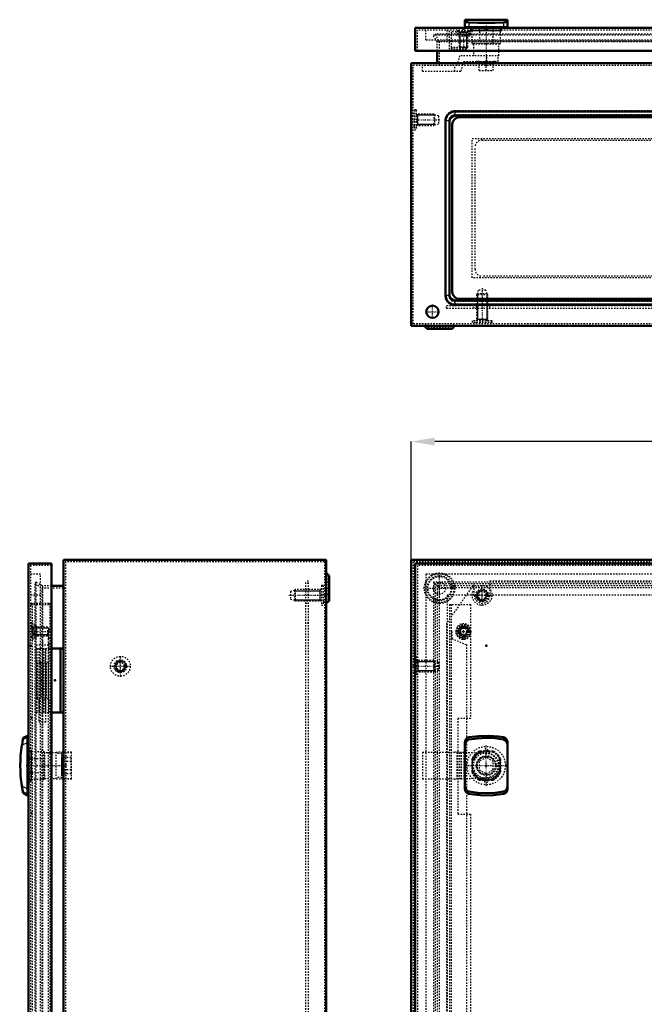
# Model space of a CAD drawing. Header units: millimetres. Extents: x 0 to 1687, y -28 to 1360.
# Tile 3 of 6: x 0 to 440, y 666 to 1360. Entities that reach past the tile are written whole.
import ezdxf

# ---------------------------------------------------------------- set-up
doc = ezdxf.new("R2010")
doc.units = ezdxf.units.MM
doc.linetypes.add('Center', pattern=[1.5, 0.45, -0.5, 0.05, -0.5])
doc.linetypes.add('Dashed', pattern=[2, 1, -1])
for name, color, linetype, lineweight in [('2d ConnectionPoints', 7, 'Continuous', 50), ('AM_0', 7, 'Continuous', 50), ('AM_4', 3, 'Continuous', 25), ('AM_5', 3, 'Continuous', 25), ('AM_7', 7, 'Center', 25), ('AM_9', 6, 'Dashed', 25)]:
    doc.layers.add(name, color=color, linetype=linetype, lineweight=lineweight)
doc.dimstyles.new('ISO-25', dxfattribs={"dimtxt": 2.5, "dimasz": 2.5, "dimexe": 1.25, "dimexo": 0.625, "dimtad": 1, "dimtxsty": 'Standard', "dimcen": 2.5, "dimadec": 0, "dimazin": 0, "dimtfac": 1, "dimtmove": 0, "dimatfit": 3, "dimfxl": 1, "dimarcsym": 0})

# ---------------------------------------------------------------- blocks, each defined once
blk = doc.blocks.new('11_AMP07050_MPL_0__0_in_MAS0705021R5_0__1300')
at = {"layer": 'AM_9'}
for p, q in [((201.3, 294.53), (201.3, 964.53)), ((203.3, 964.53), (201.3, 964.53)), ((203.3, 294.53), (203.3, 964.53)), ((203.3, 962.78), (201.3, 962.78)), ((203.3, 954.53), (201.3, 954.53)), ((201.3, 949.03), (203.3, 949.03)), ((203.3, 934.93), (201.3, 934.93)), ((203.3, 324.13), (201.3, 324.13)), ((203.3, 310.03), (201.3, 310.03)), ((203.3, 304.53), (201.3, 304.53)), ((203.3, 296.28), (201.3, 296.28)), ((203.3, 294.53), (201.3, 294.53))]:
    blk.add_line(p, q, dxfattribs=at)
blk = doc.blocks.new('12_MMSH06SS_0__right_1_0_in_MAS0705021R5_0__1300')
at = {"layer": 'AM_0'}
for p, q in [((22, 917.03), (30.5, 917.03)), ((28.5, 917.03), (28.5, 872.03)), ((30.5, 917.03), (30.5, 872.03)), ((22, 872.03), (30.5, 872.03))]:
    blk.add_line(p, q, dxfattribs=at)
at = {"layer": 'AM_7'}
blk.add_line((15.6, 922.15), (15.6, 862.31), dxfattribs=at)
at = {"layer": 'AM_9'}
for p, q in [((20.1, 919.43), (11.1, 919.43)), ((11.1, 919.43), (11.1, 907.43)), ((11.71, 917.03), (11.71, 907.43)), ((11.71, 917.03), (22, 917.03)), ((13.1, 917.03), (13.1, 907.43)), ((13.15, 917.03), (13.15, 865.03)), ((13.44, 917.03), (13.44, 907.43)), ((15.6, 917.03), (15.6, 907.43)), ((16.21, 917.03), (16.21, 872.03)), ((17.36, 917.03), (17.36, 872.03)), ((18.05, 865.03), (18.05, 917.03)), ((18.1, 907.43), (18.1, 917.03)), ((20.1, 907.43), (20.1, 919.43)), ((11.1, 907.43), (20.1, 907.43)), ((14.41, 907.43), (14.41, 881.63)), ((16.14, 881.63), (16.14, 907.43)), ((11.1, 881.63), (11.1, 872.03)), ((11.1, 881.63), (20.1, 881.63)), ((11.71, 881.63), (11.71, 872.03)), ((13.1, 881.63), (13.1, 872.03)), ((13.44, 881.63), (13.44, 872.03)), ((15.6, 881.63), (15.6, 872.03)), ((18.1, 872.03), (18.1, 881.63)), ((20.1, 872.03), (20.1, 881.63)), ((11.1, 872.03), (22, 872.03)), ((18.05, 865.03), (13.15, 865.03))]:
    blk.add_line(p, q, dxfattribs=at)
blk = doc.blocks.new('14_ALL503_0_0__2_0_in_MAS0705021R5_0__1300')
at = {"layer": 'AM_0'}
for p, q in [((2.16, 854.03), (1.91, 852.85)), ((5.2, 855.53), (2.16, 854.03)), ((5.2, 855.53), (5.2, 813.53)), ((5.8, 848.03), (5.2, 848.03)), ((5.2, 821.03), (5.8, 821.03)), ((1.91, 816.21), (2.16, 815.03)), ((2.16, 815.04), (5.2, 813.53))]:
    blk.add_line(p, q, dxfattribs=at)
for points in [[(1.91, 852.85), (1.83, 852.49), (1.71, 851.86), (1.49, 850.72), (1.25, 849.39), (1.17, 848.91)], [(1.17, 820.16), (1.45, 818.56), (1.58, 817.82), (1.71, 817.17), (1.85, 816.51), (1.91, 816.21)]]:
    blk.add_lwpolyline(points, dxfattribs=at)
blk.add_arc((88.9, 834.53), 88.9, 170.69559, 189.30441, dxfattribs=at)
at = {"layer": 'AM_4'}
for p, q in [((1.91, 852.85), (5.2, 854.48)), ((1.17, 848.91), (5.2, 850.9)), ((1.17, 820.16), (5.2, 818.17)), ((1.91, 816.21), (5.2, 814.59))]:
    blk.add_line(p, q, dxfattribs=at)
at = {"layer": 'AM_5'}
blk.add_line((7.7, 845.53), (7.7, 823.53), dxfattribs=at)
at = {"layer": 'AM_7'}
blk.add_line((4.19, 834.53), (33.29, 834.53), dxfattribs=at)
at = {"layer": 'AM_9'}
for p, q in [((6.2, 844.68), (6.2, 824.38)), ((6.2, 844.43), (16.7, 844.43)), ((16.7, 844.43), (16.7, 824.63)), ((16.7, 844.43), (17.2, 843.93)), ((17.2, 843.93), (17.2, 825.13)), ((25.38, 843.53), (17.2, 843.53)), ((32.26, 843.94), (25.38, 843.86)), ((25.38, 825.21), (25.38, 843.86)), ((29.38, 843.03), (25.38, 843.03)), ((29.38, 843.72), (36.26, 843.8)), ((29.38, 825.34), (29.38, 843.72)), ((29.39, 840.31), (29.38, 840.31)), ((29.4, 840.92), (29.39, 840.31)), ((29.4, 828.15), (29.4, 840.92)), ((30.86, 840.31), (30.56, 841.12)), ((30.56, 827.95), (30.56, 841.12)), ((35.88, 840.31), (30.86, 840.31)), ((32.26, 843.99), (32.26, 825.07)), ((36.26, 843.99), (32.26, 843.99)), ((35.88, 828.76), (35.88, 840.31)), ((36.26, 825.07), (36.26, 843.99)), ((6.2, 839.15), (5.8, 839.15)), ((16.7, 839.33), (6.2, 839.33)), ((17.2, 839.21), (16.7, 839.33)), ((29.39, 837.42), (29.38, 837.42)), ((29.39, 837.42), (29.39, 831.65)), ((35.88, 837.42), (30.86, 837.42)), ((5.8, 829.92), (6.2, 829.92)), ((6.2, 829.74), (16.7, 829.74)), ((16.7, 829.74), (17.2, 829.85)), ((29.38, 826.04), (25.38, 826.04)), ((29.39, 831.65), (29.38, 831.65)), ((29.39, 828.76), (29.38, 828.76)), ((29.39, 828.76), (29.4, 828.15)), ((30.56, 827.95), (30.86, 828.76)), ((35.88, 831.65), (30.86, 831.65)), ((35.88, 828.76), (30.86, 828.76)), ((16.7, 824.63), (6.2, 824.63)), ((17.2, 825.13), (16.7, 824.63)), ((17.2, 825.53), (25.38, 825.53)), ((25.38, 825.21), (32.26, 825.13)), ((36.26, 825.26), (29.38, 825.34)), ((36.26, 825.07), (32.26, 825.07))]:
    blk.add_line(p, q, dxfattribs=at)
for points in [[(30.86, 837.42), (31.14, 838.84), (30.86, 840.31)], [(30.86, 831.65), (30.98, 832.39), (31.13, 834.85), (30.87, 837.36), (30.86, 837.42)], [(30.86, 828.76), (31.14, 830.18), (30.86, 831.65)]]:
    blk.add_lwpolyline(points, dxfattribs=at)
for centre, start, end in [((30, 840.91), 20, 179.67823), ((30, 828.15), 180.32177, 340)]:
    blk.add_arc(centre, 0.6, start, end, dxfattribs=at)
blk = doc.blocks.new('15_ADP07050R5_0__0_in_MAS0705021R5_0__1300')
at = {"layer": 'AM_0'}
for p, q in [((5.8, 977.03), (22, 977.03)), ((5.8, 977.03), (5.8, 282.03)), ((22, 977.03), (22, 282.03))]:
    blk.add_line(p, q, dxfattribs=at)
at = {"layer": 'AM_5'}
for p, q in [((8.9, 932.03), (8.9, 931.42)), ((8.9, 932.03), (8.9, 926.03)), ((10.3, 931.42), (8.9, 931.42)), ((19.9, 931.42), (10.3, 931.42)), ((10.3, 926.65), (8.9, 926.65)), ((8.9, 926.03), (8.9, 926.65)), ((19.9, 926.65), (10.3, 926.65))]:
    blk.add_line(p, q, dxfattribs=at)
at = {"layer": 'AM_7'}
blk.add_line((6.67, 929.03), (20.53, 929.03), dxfattribs=at)
at = {"layer": 'AM_9'}
for p, q in [((22, 975.53), (7.3, 975.53)), ((7.3, 975.53), (7.3, 283.53)), ((14.3, 969.53), (7.3, 969.53)), ((14.3, 289.53), (14.3, 969.53)), ((14.3, 954.53), (7.3, 954.53)), ((7.3, 949.03), (20.8, 949.03)), ((7.3, 948.03), (20.8, 948.03)), ((8.5, 949.03), (8.5, 310.03)), ((20.8, 949.03), (20.8, 310.03)), ((8.5, 935.03), (7.3, 935.03)), ((10.3, 932.85), (7.3, 933.59)), ((8.1, 932.53), (7.3, 932.53)), ((8.5, 931.28), (7.3, 931.28)), ((8.1, 932.53), (8.1, 925.53)), ((19.29, 932.03), (8.1, 932.03)), ((10.44, 934.05), (8.5, 934.53)), ((11.5, 932.28), (10.3, 932.28)), ((10.44, 934.05), (10.44, 924.02)), ((11.5, 932.69), (11.5, 925.38)), ((19.9, 931.42), (19.29, 932.03)), ((19.29, 932.03), (19.29, 926.03)), ((19.6, 930.03), (20.8, 930.03)), ((19.6, 930.03), (19.6, 329.03)), ((19.9, 931.42), (19.9, 926.65)), ((8.5, 928.78), (7.3, 928.78)), ((7.3, 925.53), (8.1, 925.53)), ((7.3, 924.47), (10.3, 925.22)), ((7.3, 925.03), (8.5, 925.03)), ((8.1, 926.03), (19.29, 926.03)), ((8.5, 923.54), (10.44, 924.02)), ((10.3, 925.78), (11.5, 925.78)), ((19.29, 926.03), (19.9, 926.65)), ((19.6, 929.03), (20.8, 929.03)), ((19.6, 925.03), (20.8, 925.03)), ((19.6, 924.03), (20.8, 924.03)), ((19.6, 920.77), (20.8, 920.77)), ((19.6, 919.77), (20.8, 919.77)), ((11.5, 906.78), (19.7, 906.78)), ((11.5, 906.78), (11.5, 882.28)), ((12.21, 882.28), (12.21, 906.78)), ((13, 906.78), (13, 882.28)), ((18.2, 906.78), (18.2, 882.28)), ((19.7, 906.78), (19.7, 882.28)), ((11.5, 882.28), (19.7, 882.28)), ((8.5, 868.73), (7.3, 868.73)), ((8.5, 867.73), (7.3, 867.73)), ((7.3, 846.53), (5.8, 846.53)), ((7.3, 845.28), (5.8, 845.28)), ((7.3, 844.68), (5.8, 844.68)), ((7.3, 839.5), (5.8, 839.5)), ((7.3, 829.57), (5.8, 829.57)), ((7.3, 824.38), (5.8, 824.38)), ((7.3, 823.78), (5.8, 823.78)), ((5.8, 822.53), (7.3, 822.53)), ((8.5, 801.33), (7.3, 801.33)), ((8.5, 800.33), (7.3, 800.33))]:
    blk.add_line(p, q, dxfattribs=at)
for points in [[(8.5, 931.32), (8.81, 931.12), (9.99, 930.16), (10.3, 929.74)], [(10.3, 928.33), (10.2, 928.17), (9.51, 927.44), (8.5, 926.75)]]:
    blk.add_lwpolyline(points, dxfattribs=at)
for centre, start, end in [((10.1, 932.69), 0, 76), ((10.1, 925.38), 284, 0)]:
    blk.add_arc(centre, 1.4, start, end, dxfattribs=at)
blk = doc.blocks.new('17_MAS0705021_0__0_in_MAS0705021R5_0__1300')
at = {"layer": 'AM_0'}
for p, q in [((30.6, 979.53), (215.8, 979.53)), ((30.6, 979.53), (30.6, 279.53)), ((215.8, 979.53), (215.8, 279.53)), ((217.8, 968.31), (215.8, 970.31)), ((217.8, 950.75), (217.8, 968.31)), ((30.6, 961.23), (22, 961.23)), ((215.8, 948.75), (217.8, 950.75))]:
    blk.add_line(p, q, dxfattribs=at)
at = {"layer": 'AM_5'}
for p, q in [((193.3, 957.77), (201.3, 957.77)), ((201.3, 957.77), (203.3, 957.77)), ((203.3, 957.77), (211.13, 957.77)), ((212.3, 958.53), (211.13, 957.77)), ((211.13, 958.53), (211.13, 950.53)), ((193.3, 951.3), (201.3, 951.3)), ((201.3, 951.3), (203.3, 951.3)), ((203.3, 951.3), (211.13, 951.3)), ((212.3, 950.53), (211.13, 951.3))]:
    blk.add_line(p, q, dxfattribs=at)
blk.add_arc((70.6, 904.53), 3.23, 75, 15, dxfattribs=at)
at = {"layer": 'AM_7'}
for p, q in [((214.23, 959.53), (217.97, 959.53)), ((189.3, 954.53), (215.59, 954.53)), ((70.6, 897.18), (70.6, 911.88)), ((63.25, 904.53), (77.95, 904.53))]:
    blk.add_line(p, q, dxfattribs=at)
at = {"layer": 'AM_9'}
for p, q in [((214.4, 978.13), (32, 978.13)), ((32, 978.13), (32, 280.93)), ((214.4, 978.13), (214.4, 280.93)), ((216.4, 967.73), (214.4, 969.73)), ((216.4, 951.33), (216.4, 967.73)), ((11, 963.89), (10.3, 962.68)), ((10.3, 962.68), (15.22, 959.83)), ((10.3, 962.68), (10.3, 296.39)), ((15.6, 961.23), (11, 963.89)), ((11, 963.89), (11, 295.18)), ((15.22, 959.83), (15.22, 299.23)), ((15.22, 959.83), (32, 959.83)), ((22, 961.23), (15.6, 961.23)), ((15.6, 961.23), (15.6, 917.03)), ((193.3, 958.03), (190.5, 957.28)), ((193.8, 958.53), (193.3, 958.03)), ((193.3, 958.03), (193.3, 951.03)), ((212.3, 958.53), (193.8, 958.53)), ((193.8, 958.53), (193.8, 950.53)), ((213.5, 961.53), (212.3, 961.53)), ((212.3, 961.53), (212.3, 947.53)), ((213.5, 961.53), (213.5, 947.53)), ((214.4, 958.61), (213.5, 959.03)), ((217.8, 963.78), (216.4, 963.78)), ((190.5, 957.28), (190.5, 951.78)), ((190.5, 951.78), (193.3, 951.03)), ((193.3, 951.03), (193.8, 950.53)), ((214.4, 949.33), (216.4, 951.33)), ((216.4, 955.28), (217.8, 955.28)), ((193.8, 950.53), (212.3, 950.53)), ((212.3, 947.53), (213.5, 947.53)), ((213.5, 950.03), (214.4, 950.45)), ((15.6, 907.43), (15.6, 881.63)), ((15.6, 872.03), (15.6, 387.03))]:
    blk.add_line(p, q, dxfattribs=at)
for radius in [7, 4.5, 4.08, 4, 3.5, 2.75]:
    blk.add_circle((70.6, 904.53), radius, dxfattribs=at)
blk = doc.blocks.new('20_AMP07050_MPL_0__0_in_MAS0705021R5_0__1300')
at = {"layer": 'AM_9'}
for p, q in [((720.13, 964.53), (331.13, 964.53)), ((331.13, 964.53), (331.13, 954.53)), ((720.13, 954.53), (720.13, 964.53)), ((320.13, 962.78), (300.63, 934.93)), ((320.13, 954.53), (320.13, 962.78)), ((750.63, 934.93), (731.13, 962.78)), ((731.13, 962.78), (731.13, 954.53)), ((300.63, 934.93), (300.63, 324.13)), ((750.63, 324.13), (750.63, 934.93)), ((300.63, 324.13), (320.13, 296.28)), ((731.13, 296.28), (750.63, 324.13)), ((320.13, 296.28), (320.13, 304.53)), ((331.13, 304.53), (331.13, 294.53)), ((720.13, 294.53), (720.13, 304.53)), ((731.13, 304.53), (731.13, 296.28)), ((331.13, 294.53), (720.13, 294.53))]:
    blk.add_line(p, q, dxfattribs=at)
for centre, start, end in [((325.63, 954.53), 180, 0), ((725.63, 954.53), 180, 0), ((325.63, 304.53), 0, 180), ((725.63, 304.53), 0, 180)]:
    blk.add_arc(centre, 5.5, start, end, dxfattribs=at)
blk = doc.blocks.new('23_ALL503_0_0__2_0_in_MAS0705021R5_0__1300')
at = {"layer": 'AM_0'}
for p, q in [((313.53, 818.17), (313.53, 850.9)), ((343.53, 850.9), (343.53, 818.17))]:
    blk.add_line(p, q, dxfattribs=at)
for points in [[(313.53, 850.9), (313.55, 851.21), (313.58, 851.53), (313.64, 851.84), (313.73, 852.14), (313.84, 852.43), (313.97, 852.71), (314.12, 852.98), (314.29, 853.23), (314.49, 853.46), (314.69, 853.68), (314.92, 853.87), (315.16, 854.04), (315.41, 854.18), (315.67, 854.31), (315.94, 854.4), (316.22, 854.47), (316.29, 854.48)], [(316.29, 854.48), (323.22, 855.34), (330.2, 855.51), (337.16, 855.01), (340.78, 854.48)], [(316.29, 852.85), (322.23, 853.72), (328.3, 854.03), (334.54, 853.75), (340.78, 852.85)], [(340.78, 854.48), (341.06, 854.42), (341.33, 854.33), (341.6, 854.22), (341.85, 854.08), (342.09, 853.91), (342.32, 853.72), (342.53, 853.51), (342.73, 853.29), (342.91, 853.04), (343.06, 852.78), (343.2, 852.5), (343.31, 852.21), (343.4, 851.91), (343.47, 851.6), (343.51, 851.29), (343.53, 850.97), (343.53, 850.9)], [(313.53, 848.91), (313.81, 850.51), (314.64, 851.9), (315.47, 852.56), (316.29, 852.85)], [(340.78, 852.85), (341.71, 852.49), (342.46, 851.86), (343.18, 850.72), (343.51, 849.39), (343.53, 848.91)], [(316.29, 816.21), (315.36, 816.57), (314.61, 817.2), (313.89, 818.35), (313.56, 819.68), (313.53, 820.16)], [(343.53, 820.16), (343.26, 818.56), (342.43, 817.17), (341.6, 816.51), (340.78, 816.21)], [(316.29, 814.59), (316.01, 814.65), (315.74, 814.74), (315.47, 814.85), (315.22, 814.99), (314.98, 815.16), (314.75, 815.34), (314.53, 815.55), (314.34, 815.78), (314.16, 816.03), (314, 816.29), (313.87, 816.57), (313.75, 816.86), (313.66, 817.16), (313.6, 817.46), (313.55, 817.78), (313.53, 818.09), (313.53, 818.17)], [(340.78, 816.21), (334.83, 815.34), (328.77, 815.03), (322.53, 815.32), (316.29, 816.21)], [(340.78, 814.59), (333.84, 813.73), (326.87, 813.55), (319.9, 814.05), (316.29, 814.59)], [(343.53, 818.17), (343.52, 817.85), (343.48, 817.54), (343.42, 817.23), (343.34, 816.93), (343.23, 816.64), (343.1, 816.36), (342.95, 816.09), (342.77, 815.84), (342.58, 815.6), (342.37, 815.39), (342.15, 815.2), (341.91, 815.03), (341.66, 814.88), (341.39, 814.76), (341.12, 814.67), (340.85, 814.6), (340.78, 814.59)]]:
    blk.add_lwpolyline(points, dxfattribs=at)
at = {"layer": 'AM_4'}
for p, q in [((316.29, 852.85), (316.29, 854.48)), ((340.78, 852.85), (340.78, 854.48)), ((316.29, 816.21), (316.29, 814.59)), ((340.78, 816.21), (340.78, 814.59))]:
    blk.add_line(p, q, dxfattribs=at)
at = {"layer": 'AM_5'}
blk.add_arc((328.53, 834.53), 10.08, 75, 15, dxfattribs=at)
at = {"layer": 'AM_7'}
for p, q in [((328.53, 820.36), (328.53, 848.71)), ((314.36, 834.53), (342.71, 834.53))]:
    blk.add_line(p, q, dxfattribs=at)
at = {"layer": 'AM_9'}
for p, q in [((283.53, 843.99), (306.49, 843.99)), ((283.53, 843.99), (283.53, 825.07)), ((328.9, 843.03), (306.49, 843.99)), ((307.82, 843.94), (307.82, 825.13)), ((309.66, 843.86), (309.66, 825.21)), ((310.89, 843.8), (310.89, 825.26)), ((312.73, 843.72), (312.73, 825.34)), ((328.53, 840.31), (323.53, 837.42)), ((323.85, 843.93), (323.74, 844.43)), ((333.33, 844.43), (323.74, 844.43)), ((333.21, 843.93), (323.85, 843.93)), ((333.15, 844.68), (323.92, 844.68)), ((333.53, 837.42), (328.53, 840.31)), ((333.33, 844.43), (333.21, 843.93)), ((318.38, 839.15), (318.38, 829.92)), ((318.63, 839.33), (319.13, 839.21)), ((318.63, 839.33), (318.63, 829.74)), ((319.13, 839.21), (319.13, 829.85)), ((323.53, 837.42), (323.53, 831.65)), ((333.53, 831.65), (333.53, 837.42)), ((337.93, 839.21), (338.43, 839.33)), ((337.93, 829.85), (337.93, 839.21)), ((338.43, 839.33), (338.43, 829.74)), ((338.68, 839.15), (338.68, 829.92)), ((306.49, 825.07), (328.9, 826.04)), ((319.13, 829.85), (318.63, 829.74)), ((323.53, 831.65), (328.53, 828.76)), ((328.53, 828.76), (333.53, 831.65)), ((338.43, 829.74), (337.93, 829.85)), ((306.49, 825.07), (283.53, 825.07)), ((323.74, 824.63), (323.85, 825.13)), ((333.33, 824.63), (323.74, 824.63)), ((323.85, 825.13), (333.21, 825.13)), ((333.15, 824.38), (323.92, 824.38)), ((333.21, 825.13), (333.33, 824.63))]:
    blk.add_line(p, q, dxfattribs=at)
for radius in [13.5, 9, 6.98, 6.59, 6.38]:
    blk.add_circle((328.53, 834.53), radius, dxfattribs=at)
for radius, start, end in [(11.15, 114.45123, 155.54877), (11, 115.84193, 154.15807), (10.5, 116.46097, 153.53903), (8.5, 272.47583, 87.52417), (11.15, 24.45123, 65.54877), (10.5, 26.46097, 63.53903), (11, 25.84193, 64.15807), (11.15, 204.45123, 245.54877), (11, 205.84193, 244.15807), (10.5, 206.46097, 243.53903), (11.15, 294.45123, 335.54877), (10.5, 296.46097, 333.53903), (11, 295.84193, 334.15807)]:
    blk.add_arc((328.53, 834.53), radius, start, end, dxfattribs=at)
blk = doc.blocks.new('24_ADP07050R5_0__0_in_MAS0705021R5_0__1300')
at = {"layer": 'AM_0'}
for q in [(773.53, 977.03), (278.53, 282.03)]:
    blk.add_line((278.53, 977.03), q, dxfattribs=at)
at = {"layer": 'AM_5'}
blk.add_arc((312.53, 929.03), 2.39, 75, 15, dxfattribs=at)
at = {"layer": 'AM_7'}
for p, q in [((312.53, 923.26), (312.53, 934.81)), ((306.76, 929.03), (318.31, 929.03)), ((327.22, 845.28), (329.85, 845.28)), ((327.22, 823.78), (329.85, 823.78))]:
    blk.add_line(p, q, dxfattribs=at)
at = {"layer": 'AM_9'}
for p, q in [((280.03, 975.53), (280.03, 283.53)), ((772.03, 975.53), (280.03, 975.53)), ((286.03, 969.53), (286.03, 289.53)), ((765.03, 969.53), (286.03, 969.53)), ((301.03, 954.53), (301.03, 304.53)), ((750.03, 954.53), (301.03, 954.53)), ((302.53, 948.03), (302.53, 310.03)), ((302.53, 948.03), (317.53, 948.03)), ((303.73, 948.03), (303.73, 310.03)), ((317.53, 948.03), (317.53, 867.73)), ((303.73, 929.03), (304.28, 929.03)), ((304.28, 929.03), (304.28, 924.03)), ((304.28, 924.03), (314.53, 919.77)), ((314.53, 919.77), (314.53, 338.29)), ((308.53, 867.73), (308.53, 800.33)), ((317.53, 867.73), (308.53, 867.73)), ((327.28, 844.68), (323.57, 844.68)), ((327.28, 845.28), (327.28, 844.68)), ((329.78, 844.68), (329.78, 845.28)), ((333.5, 844.68), (329.78, 844.68)), ((318.38, 839.5), (318.38, 829.57)), ((338.68, 829.57), (338.68, 839.5)), ((323.57, 824.38), (327.28, 824.38)), ((327.28, 824.38), (327.28, 823.78)), ((329.78, 823.78), (329.78, 824.38)), ((329.78, 824.38), (333.5, 824.38)), ((308.53, 800.33), (317.53, 800.33)), ((317.53, 800.33), (317.53, 457.73))]:
    blk.add_line(p, q, dxfattribs=at)
for radius in [5.01, 4.56, 3.81, 3.66, 3.5, 3.25, 3, 2.39]:
    blk.add_circle((312.53, 929.03), radius, dxfattribs=at)
for centre, radius, start, end in [((312.53, 929.03), 5.5, 24.57409, 335.42591), ((312.53, 929.03), 5.05, 351.9955, 8.0045), ((328.53, 845.28), 1.25, 0, 180), ((328.53, 834.53), 11.3, 116.07361, 153.92639), ((328.53, 834.53), 11.3, 26.07361, 63.92639), ((328.53, 834.53), 11.3, 206.07361, 243.92639), ((328.53, 834.53), 11.3, 296.07361, 333.92639), ((328.53, 823.78), 1.25, 180, 0)]:
    blk.add_arc(centre, radius, start, end, dxfattribs=at)
blk = doc.blocks.new('26_MAS0705021_0__0_in_MAS0705021R5_0__1300')
at = {"layer": 'AM_0'}
for q in [(775.63, 979.53), (275.63, 279.53)]:
    blk.add_line((275.63, 979.53), q, dxfattribs=at)
at = {"layer": 'AM_5'}
for p, q in [((279.13, 908.53), (280.31, 907.77)), ((280.31, 908.53), (280.31, 900.53)), ((292.13, 907.77), (280.31, 907.77)), ((279.13, 900.53), (280.31, 901.3)), ((292.13, 901.3), (280.31, 901.3))]:
    blk.add_line(p, q, dxfattribs=at)
blk.add_arc((325.63, 954.53), 3.23, 75, 15, dxfattribs=at)
at = {"layer": 'AM_7'}
for p, q in [((295.63, 948.21), (295.63, 970.85)), ((284.31, 959.53), (306.95, 959.53)), ((325.63, 947.18), (325.63, 961.88)), ((318.28, 954.53), (332.98, 954.53)), ((276.14, 904.53), (295.83, 904.53))]:
    blk.add_line(p, q, dxfattribs=at)
at = {"layer": 'AM_9'}
for p, q in [((774.23, 978.13), (277.03, 978.13)), ((277.03, 978.13), (277.03, 280.93)), ((759.99, 963.89), (291.28, 963.89)), ((295.33, 959.83), (291.28, 963.89)), ((291.28, 963.89), (291.28, 295.18)), ((758.78, 962.68), (292.49, 962.68)), ((292.49, 962.68), (292.49, 296.39)), ((293.93, 961.23), (293.93, 297.83)), ((757.33, 961.23), (293.93, 961.23)), ((295.33, 959.83), (295.33, 299.23)), ((755.93, 959.83), (295.33, 959.83)), ((277.93, 909.03), (277.03, 908.61)), ((279.13, 911.53), (277.93, 911.53)), ((277.93, 911.53), (277.93, 897.53)), ((279.13, 911.53), (279.13, 897.53)), ((291.63, 908.53), (279.13, 908.53)), ((292.13, 908.03), (291.63, 908.53)), ((291.63, 908.53), (291.63, 900.53)), ((294.93, 907.28), (292.13, 908.03)), ((292.13, 908.03), (292.13, 901.03)), ((294.93, 907.28), (294.93, 901.78)), ((277.03, 900.45), (277.93, 900.03)), ((277.93, 897.53), (279.13, 897.53)), ((279.13, 900.53), (291.63, 900.53)), ((291.63, 900.53), (292.13, 901.03)), ((292.13, 901.03), (294.93, 901.78))]:
    blk.add_line(p, q, dxfattribs=at)
for centre, radius in [((295.63, 959.53), 10.78), ((295.63, 959.53), 10.2), ((295.63, 959.53), 8.78), ((295.63, 959.53), 8.2), ((295.63, 959.53), 4.25), ((325.63, 954.53), 7), ((325.63, 954.53), 4.5), ((325.63, 954.53), 4.08), ((325.63, 954.53), 4), ((325.63, 954.53), 3.5), ((325.63, 954.53), 2.75)]:
    blk.add_circle(centre, radius, dxfattribs=at)
blk = doc.blocks.new('45_AG03_GPG_0__0_in_MAS0705021R5_0__1300')
at = {"layer": 'AM_0'}
for p, q in [((306.63, 1292.37), (744.63, 1292.37)), ((302.63, 1166.37), (302.63, 1288.37)), ((748.63, 1288.37), (748.63, 1166.37)), ((744.63, 1162.37), (306.63, 1162.37))]:
    blk.add_line(p, q, dxfattribs=at)
for centre, start, end in [((306.63, 1288.37), 90, 180), ((744.63, 1288.37), 0, 90), ((306.63, 1166.37), 180, 270), ((744.63, 1166.37), 270, 0)]:
    blk.add_arc(centre, 4, start, end, dxfattribs=at)
at = {"layer": 'AM_9'}
for p, q in [((318.63, 1178.37), (318.63, 1276.37)), ((318.63, 1276.37), (732.63, 1276.37)), ((732.63, 1276.37), (732.63, 1178.37)), ((732.63, 1178.37), (318.63, 1178.37))]:
    blk.add_line(p, q, dxfattribs=at)
blk = doc.blocks.new('46_AF03R5_GP_0__0_in_MAS0705021R5_0__1300')
at = {"layer": 'AM_0'}
for p, q in [((309.63, 1291.37), (741.63, 1291.37)), ((304.63, 1168.37), (304.63, 1286.37)), ((746.63, 1286.37), (746.63, 1168.37)), ((741.63, 1163.37), (309.63, 1163.37))]:
    blk.add_line(p, q, dxfattribs=at)
for centre, start, end in [((309.63, 1286.37), 90, 180), ((741.63, 1286.37), 0, 90), ((309.63, 1168.37), 180, 270), ((741.63, 1168.37), 270, 0)]:
    blk.add_arc(centre, 5, start, end, dxfattribs=at)
blk = doc.blocks.new('47_AMP07050_MPL_0__0_in_MAS0705021R5_0__1300')
at = {"layer": 'AM_9'}
for p, q in [((300.63, 1158.87), (750.63, 1158.87)), ((300.63, 1156.87), (300.63, 1158.87)), ((320.13, 1156.87), (320.13, 1158.87)), ((331.13, 1156.87), (331.13, 1158.87)), ((720.13, 1156.87), (720.13, 1158.87)), ((731.13, 1156.87), (731.13, 1158.87)), ((750.63, 1156.87), (750.63, 1158.87)), ((300.63, 1156.87), (750.63, 1156.87))]:
    blk.add_line(p, q, dxfattribs=at)
blk = doc.blocks.new('48_ALL503_0_0__1_0_in_MAS0705021R5_0__1300')
at = {"layer": 'AM_0'}
for p, q in [((313.53, 1360.17), (313.53, 1354.97)), ((343.53, 1360.17), (313.53, 1360.17)), ((343.53, 1360.17), (343.53, 1354.97)), ((343.53, 1354.97), (313.53, 1354.97)), ((315.03, 1354.97), (315.03, 1354.37)), ((342.03, 1354.37), (342.03, 1354.97))]:
    blk.add_line(p, q, dxfattribs=at)
for points in [[(316.29, 1358.26), (315.36, 1358.33), (314.61, 1358.46), (313.89, 1358.68), (313.56, 1358.92), (313.53, 1359)], [(340.78, 1358.26), (334.83, 1358.07), (328.77, 1358), (322.53, 1358.06), (316.29, 1358.26)], [(343.53, 1359), (343.26, 1358.72), (342.91, 1358.58), (342.43, 1358.45), (341.6, 1358.32), (340.78, 1358.26)]]:
    blk.add_lwpolyline(points, dxfattribs=at)
at = {"layer": 'AM_4'}
for p, q in [((316.29, 1358.26), (316.29, 1354.97)), ((340.78, 1358.26), (340.78, 1354.97))]:
    blk.add_line(p, q, dxfattribs=at)
at = {"layer": 'AM_5'}
for p, q in [((317.53, 1353.97), (318.21, 1352.87)), ((339.53, 1353.97), (338.86, 1352.87)), ((317.53, 1352.47), (339.53, 1352.47))]:
    blk.add_line(p, q, dxfattribs=at)
at = {"layer": 'AM_9'}
for p, q in [((338.68, 1353.97), (318.38, 1353.97)), ((318.63, 1343.47), (318.63, 1353.97)), ((323.74, 1353.97), (323.74, 1343.47)), ((323.92, 1354.37), (323.92, 1353.97)), ((333.15, 1353.97), (333.15, 1354.37)), ((333.33, 1343.47), (333.33, 1353.97)), ((338.43, 1353.97), (338.43, 1343.47)), ((319.13, 1342.97), (318.63, 1343.47)), ((338.43, 1343.47), (318.63, 1343.47)), ((337.93, 1342.97), (319.13, 1342.97)), ((319.53, 1342.97), (319.53, 1334.79)), ((323.74, 1343.47), (323.85, 1342.97)), ((333.21, 1342.97), (333.33, 1343.47)), ((337.53, 1334.79), (337.53, 1342.97)), ((338.43, 1343.47), (337.93, 1342.97)), ((309.66, 1334.79), (307.82, 1327.9)), ((337.53, 1334.79), (309.66, 1334.79)), ((328.9, 1330.79), (328.9, 1334.79)), ((337.03, 1330.79), (337.03, 1334.79)), ((307.82, 1327.9), (283.53, 1327.9)), ((283.53, 1323.9), (283.53, 1327.9)), ((306.49, 1323.9), (306.49, 1327.9)), ((310.89, 1323.9), (312.73, 1330.79)), ((312.73, 1330.79), (337.03, 1330.79)), ((321.95, 1329.61), (323.53, 1329.03)), ((321.95, 1329.61), (335.12, 1329.61)), ((323.53, 1330.78), (322.15, 1330.77)), ((322.15, 1330.77), (334.92, 1330.77)), ((323.53, 1330.77), (323.53, 1330.79)), ((323.53, 1324.29), (323.53, 1329.31)), ((328.53, 1330.77), (328.53, 1330.79)), ((328.53, 1324.29), (328.53, 1329.31)), ((333.53, 1330.77), (333.53, 1330.79)), ((334.92, 1330.77), (333.53, 1330.78)), ((333.53, 1329.03), (335.12, 1329.61)), ((333.53, 1324.29), (333.53, 1329.31)), ((283.53, 1323.9), (310.89, 1323.9)), ((323.53, 1324.29), (333.53, 1324.29))]:
    blk.add_line(p, q, dxfattribs=at)
for points in [[(323.53, 1329.31), (325.99, 1329.03), (328.53, 1329.31)], [(328.53, 1329.31), (330.99, 1329.03), (333.53, 1329.31)]]:
    blk.add_lwpolyline(points, dxfattribs=at)
for centre, start, end in [((322.15, 1330.17), 90.32177, 250), ((334.91, 1330.17), 290, 89.67823)]:
    blk.add_arc(centre, 0.6, start, end, dxfattribs=at)
blk = doc.blocks.new('49_ALL503_0_0__2_0_in_MAS0705021R5_0__1300')
at = {"layer": 'AM_5'}
for p, q in [((317.53, 1353.97), (318.21, 1352.87)), ((339.53, 1353.97), (338.86, 1352.87)), ((339.53, 1352.47), (317.53, 1352.47))]:
    blk.add_line(p, q, dxfattribs=at)
at = {"layer": 'AM_7'}
blk.add_line((328.53, 1355.98), (328.53, 1326.88), dxfattribs=at)
blk = doc.blocks.new('50_ADP07050R5_0__0_in_MAS0705021R5_0__1300')
at = {"layer": 'AM_0'}
for p, q in [((278.53, 1338.17), (278.53, 1354.37)), ((278.53, 1354.37), (773.53, 1354.37)), ((773.53, 1354.37), (773.53, 1338.17)), ((773.53, 1338.17), (278.53, 1338.17))]:
    blk.add_line(p, q, dxfattribs=at)
at = {"layer": 'AM_5'}
for p, q in [((309.53, 1351.27), (310.15, 1351.27)), ((309.53, 1351.27), (315.53, 1351.27)), ((310.15, 1349.87), (310.15, 1351.27)), ((310.15, 1340.27), (310.15, 1349.87)), ((314.92, 1349.87), (314.92, 1351.27)), ((315.53, 1351.27), (314.92, 1351.27)), ((314.92, 1340.27), (314.92, 1349.87)), ((712.53, 1350.77), (713.12, 1349.87)), ((712.53, 1349.59), (720.53, 1349.59)), ((713.12, 1349.87), (713.3, 1349.59)), ((713.3, 1337.77), (713.3, 1349.59)), ((719.94, 1349.87), (719.77, 1349.59)), ((719.77, 1337.77), (719.77, 1349.59)), ((720.53, 1350.77), (719.94, 1349.87)), ((736.53, 1351.27), (737.15, 1351.27)), ((736.53, 1351.27), (742.53, 1351.27)), ((737.15, 1349.87), (737.15, 1351.27)), ((737.15, 1340.27), (737.15, 1349.87)), ((741.92, 1349.87), (741.92, 1351.27)), ((742.53, 1351.27), (741.92, 1351.27)), ((741.92, 1340.27), (741.92, 1349.87))]:
    blk.add_line(p, q, dxfattribs=at)
at = {"layer": 'AM_7'}
for p, q in [((312.53, 1353.5), (312.53, 1339.64)), ((716.53, 1353.76), (716.53, 1334.07)), ((739.53, 1353.5), (739.53, 1339.64))]:
    blk.add_line(p, q, dxfattribs=at)
at = {"layer": 'AM_9'}
for p, q in [((318.38, 1352.87), (318.38, 1354.37)), ((323.57, 1352.87), (323.57, 1354.37)), ((327.28, 1352.87), (327.28, 1354.37)), ((329.78, 1352.87), (329.78, 1354.37)), ((333.5, 1352.87), (333.5, 1354.37)), ((338.68, 1352.87), (338.68, 1354.37)), ((280.03, 1338.17), (280.03, 1352.87)), ((772.03, 1352.87), (280.03, 1352.87)), ((286.03, 1345.87), (286.03, 1352.87)), ((301.03, 1345.87), (301.03, 1352.87)), ((302.53, 1339.37), (302.53, 1352.87)), ((303.73, 1351.67), (303.73, 1339.37)), ((317.53, 1351.67), (303.73, 1351.67)), ((307.04, 1351.67), (307.52, 1349.73)), ((317.55, 1349.73), (307.52, 1349.73)), ((307.97, 1352.87), (308.72, 1349.87)), ((308.53, 1351.67), (308.53, 1352.87)), ((308.78, 1351.67), (308.78, 1352.87)), ((316.19, 1348.67), (308.88, 1348.67)), ((309.03, 1352.87), (309.03, 1352.07)), ((316.03, 1352.07), (309.03, 1352.07)), ((309.28, 1349.87), (309.28, 1348.67)), ((309.53, 1352.07), (309.53, 1340.88)), ((315.53, 1340.88), (315.53, 1352.07)), ((315.78, 1348.67), (315.78, 1349.87)), ((316.03, 1352.07), (316.03, 1352.87)), ((316.28, 1351.67), (316.28, 1352.87)), ((316.35, 1349.87), (317.09, 1352.87)), ((317.53, 1349.87), (317.53, 1352.87)), ((317.55, 1349.73), (317.58, 1349.87)), ((709.53, 1351.97), (709.53, 1350.77)), ((723.53, 1351.97), (709.53, 1351.97)), ((723.53, 1350.77), (709.53, 1350.77)), ((712.45, 1352.87), (712.03, 1351.97)), ((712.53, 1350.77), (712.53, 1338.27)), ((720.53, 1338.27), (720.53, 1350.77)), ((721.03, 1351.97), (720.61, 1352.87)), ((723.53, 1350.77), (723.53, 1351.97)), ((734.48, 1349.87), (734.52, 1349.73)), ((744.55, 1349.73), (734.52, 1349.73)), ((734.53, 1352.87), (734.53, 1349.87)), ((748.33, 1351.67), (734.53, 1351.67)), ((734.97, 1352.87), (735.72, 1349.87)), ((735.78, 1351.67), (735.78, 1352.87)), ((743.19, 1348.67), (735.88, 1348.67)), ((736.03, 1352.87), (736.03, 1352.07)), ((743.03, 1352.07), (736.03, 1352.07)), ((736.28, 1349.87), (736.28, 1348.67)), ((736.53, 1352.07), (736.53, 1340.88)), ((742.53, 1340.88), (742.53, 1352.07)), ((742.78, 1348.67), (742.78, 1349.87)), ((743.03, 1352.07), (743.03, 1352.87)), ((743.28, 1351.67), (743.28, 1352.87)), ((743.35, 1349.87), (744.09, 1352.87)), ((743.53, 1351.67), (743.53, 1352.87)), ((744.55, 1349.73), (745.03, 1351.67)), ((748.33, 1339.37), (748.33, 1351.67)), ((749.53, 1352.87), (749.53, 1339.37)), ((750.03, 1345.87), (750.03, 1352.87)), ((765.03, 1345.87), (765.03, 1352.87)), ((767.33, 1348.67), (772.03, 1348.67)), ((772.03, 1347.17), (767.33, 1347.17)), ((772.03, 1352.87), (772.03, 1338.17)), ((286.03, 1345.87), (765.03, 1345.87)), ((314.53, 1339.37), (302.53, 1339.37)), ((314.53, 1340.57), (303.73, 1340.57)), ((304.28, 1340.57), (304.28, 1339.37)), ((309.53, 1340.88), (310.15, 1340.27)), ((315.53, 1340.88), (309.53, 1340.88)), ((314.92, 1340.27), (310.15, 1340.27)), ((314.53, 1339.37), (314.53, 1340.57)), ((314.92, 1340.27), (315.53, 1340.88)), ((736.53, 1340.88), (737.15, 1340.27)), ((742.53, 1340.88), (736.53, 1340.88)), ((741.92, 1340.27), (737.15, 1340.27)), ((737.53, 1340.57), (737.53, 1339.37)), ((748.33, 1340.57), (737.53, 1340.57)), ((749.53, 1339.37), (737.53, 1339.37)), ((741.92, 1340.27), (742.53, 1340.88)), ((747.78, 1340.57), (747.78, 1339.37)), ((767.33, 1341.97), (772.03, 1341.97)), ((772.03, 1340.47), (767.33, 1340.47)), ((712.53, 1338.27), (713.03, 1337.77)), ((720.53, 1338.27), (712.53, 1338.27)), ((713.03, 1337.77), (713.78, 1334.97)), ((720.03, 1337.77), (713.03, 1337.77)), ((719.28, 1334.97), (713.78, 1334.97)), ((719.28, 1334.97), (720.03, 1337.77)), ((720.03, 1337.77), (720.53, 1338.27))]:
    blk.add_line(p, q, dxfattribs=at)
for centre, radius, start, end in [((308.88, 1350.07), 1.4, 194, 270), ((316.19, 1350.07), 1.4, 270, 346), ((735.88, 1350.07), 1.4, 194, 270), ((743.19, 1350.07), 1.4, 270, 346), ((767.33, 1344.57), 2.6, 90, 270), ((767.33, 1344.57), 4.1, 90, 124.12329), ((767.33, 1344.57), 4.1, 161.51399, 270)]:
    blk.add_arc(centre, radius, start, end, dxfattribs=at)
blk = doc.blocks.new('52_MAS0705021_0__0_in_MAS0705021R5_0__1300')
at = {"layer": 'AM_0'}
for p, q in [((293.93, 1329.57), (293.93, 1338.17)), ((757.33, 1338.17), (757.33, 1329.57)), ((275.63, 1144.37), (275.63, 1329.57)), ((275.63, 1329.57), (775.63, 1329.57)), ((775.63, 1329.57), (775.63, 1144.37)), ((744.88, 1295.37), (306.39, 1295.37)), ((744.88, 1292.57), (306.39, 1292.57)), ((299.93, 1288.9), (299.93, 1165.83)), ((751.34, 1288.9), (751.34, 1165.83)), ((744.88, 1162.17), (306.39, 1162.17)), ((744.88, 1159.37), (306.39, 1159.37)), ((775.63, 1144.37), (275.63, 1144.37)), ((284.85, 1144.37), (286.85, 1142.37)), ((286.85, 1142.37), (304.41, 1142.37)), ((304.41, 1142.37), (306.41, 1144.37)), ((744.85, 1144.37), (746.85, 1142.37)), ((746.85, 1142.37), (764.41, 1142.37)), ((764.41, 1142.37), (766.41, 1144.37))]:
    blk.add_line(p, q, dxfattribs=at)
for centre in [(290.63, 1154.37), (760.63, 1154.37)]:
    blk.add_circle(centre, 4.35, dxfattribs=at)
for centre, radius, start, end in [((306.39, 1288.9), 6.46, 90, 179.99945), ((306.39, 1288.9), 3.66, 90, 173.10935), ((744.88, 1288.9), 6.46, 0.00055, 90), ((744.88, 1288.9), 3.66, 6.89059, 90), ((306.39, 1165.83), 6.46, 180.00055, 270), ((744.88, 1165.83), 6.46, 270, 359.99945), ((306.39, 1165.83), 3.66, 186.89061, 270), ((744.88, 1165.83), 3.66, 270, 353.10937)]:
    blk.add_arc(centre, radius, start, end, dxfattribs=at)
at = {"layer": 'AM_4'}
for p, q in [((306.39, 1295.37), (306.39, 1292.57)), ((744.88, 1295.37), (744.88, 1292.57)), ((302.73, 1288.9), (299.93, 1288.9)), ((748.54, 1288.9), (751.34, 1288.9)), ((302.73, 1165.83), (299.93, 1165.83)), ((751.34, 1165.83), (748.54, 1165.83)), ((306.39, 1162.17), (306.39, 1159.37)), ((744.88, 1162.17), (744.88, 1159.37))]:
    blk.add_line(p, q, dxfattribs=at)
at = {"layer": 'AM_5'}
for p, q in [((279.13, 1293.57), (280.31, 1292.8)), ((280.31, 1285.57), (280.31, 1293.57)), ((292.13, 1292.8), (280.31, 1292.8)), ((759.13, 1292.8), (770.96, 1292.8)), ((770.96, 1285.57), (770.96, 1293.57)), ((772.13, 1293.57), (770.96, 1292.8)), ((279.13, 1285.57), (280.31, 1286.33)), ((292.13, 1286.33), (280.31, 1286.33)), ((759.13, 1286.33), (770.96, 1286.33)), ((772.13, 1285.57), (770.96, 1286.33)), ((322.4, 1166.87), (322.4, 1162.37)), ((328.87, 1166.87), (328.87, 1162.37)), ((722.4, 1166.87), (722.4, 1162.37)), ((728.87, 1166.87), (728.87, 1162.37)), ((322.4, 1162.37), (322.4, 1149.04)), ((322.4, 1158.87), (322.4, 1156.87)), ((328.87, 1162.37), (328.87, 1149.04)), ((328.87, 1158.87), (328.87, 1156.87)), ((722.4, 1162.37), (722.4, 1149.04)), ((722.4, 1158.87), (722.4, 1156.87)), ((728.87, 1162.37), (728.87, 1149.04)), ((728.87, 1158.87), (728.87, 1156.87)), ((321.63, 1147.87), (322.4, 1149.04)), ((321.63, 1149.04), (329.63, 1149.04)), ((329.63, 1147.87), (328.87, 1149.04)), ((721.63, 1147.87), (722.4, 1149.04)), ((721.63, 1149.04), (729.63, 1149.04)), ((729.63, 1147.87), (728.87, 1149.04))]:
    blk.add_line(p, q, dxfattribs=at)
at = {"layer": 'AM_7'}
for p, q in [((276.14, 1289.57), (295.83, 1289.57)), ((755.44, 1289.57), (775.13, 1289.57)), ((325.63, 1170.86), (325.63, 1144.57)), ((725.63, 1170.86), (725.63, 1144.57)), ((290.63, 1149.8), (290.63, 1158.93)), ((760.63, 1149.8), (760.63, 1158.93)), ((286.07, 1154.37), (295.2, 1154.37)), ((756.07, 1154.37), (765.2, 1154.37)), ((295.63, 1145.94), (295.63, 1142.2)), ((755.63, 1145.94), (755.63, 1142.2))]:
    blk.add_line(p, q, dxfattribs=at)
at = {"layer": 'AM_9'}
for p, q in [((291.28, 1349.17), (292.49, 1349.87)), ((293.93, 1344.57), (291.28, 1349.17)), ((759.99, 1349.17), (291.28, 1349.17)), ((292.49, 1349.87), (295.33, 1344.94)), ((758.78, 1349.87), (292.49, 1349.87)), ((755.93, 1344.94), (758.78, 1349.87)), ((759.99, 1349.17), (757.33, 1344.57)), ((758.78, 1349.87), (759.99, 1349.17)), ((293.93, 1338.17), (293.93, 1344.57)), ((757.33, 1344.57), (293.93, 1344.57)), ((755.93, 1344.94), (295.33, 1344.94)), ((295.33, 1344.94), (295.33, 1328.17)), ((755.93, 1328.17), (755.93, 1344.94)), ((757.33, 1344.57), (757.33, 1338.17)), ((277.03, 1145.77), (277.03, 1328.17)), ((277.03, 1328.17), (774.23, 1328.17)), ((774.23, 1328.17), (774.23, 1145.77)), ((277.93, 1294.07), (277.03, 1293.65)), ((279.13, 1296.57), (277.93, 1296.57)), ((277.93, 1296.57), (277.93, 1282.57)), ((279.13, 1296.57), (279.13, 1282.57)), ((291.63, 1293.57), (279.13, 1293.57)), ((292.13, 1293.07), (291.63, 1293.57)), ((291.63, 1293.57), (291.63, 1285.57)), ((294.93, 1292.32), (292.13, 1293.07)), ((292.13, 1293.07), (292.13, 1286.07)), ((294.93, 1292.32), (294.93, 1286.82)), ((744.88, 1295.95), (306.39, 1295.95)), ((306.39, 1295.37), (306.39, 1295.95)), ((744.88, 1293.15), (306.39, 1293.15)), ((744.88, 1295.37), (744.88, 1295.95)), ((759.13, 1293.07), (756.33, 1292.32)), ((756.33, 1292.32), (756.33, 1286.82)), ((759.63, 1293.57), (759.13, 1293.07)), ((759.13, 1293.07), (759.13, 1286.07)), ((772.13, 1293.57), (759.63, 1293.57)), ((759.63, 1293.57), (759.63, 1285.57)), ((773.33, 1296.57), (772.13, 1296.57)), ((772.13, 1296.57), (772.13, 1282.57)), ((773.33, 1296.57), (773.33, 1282.57)), ((774.23, 1293.65), (773.33, 1294.07)), ((277.03, 1285.49), (277.93, 1285.07)), ((279.13, 1285.57), (291.63, 1285.57)), ((291.63, 1285.57), (292.13, 1286.07)), ((292.13, 1286.07), (294.93, 1286.82)), ((299.35, 1288.9), (299.75, 1288.9)), ((299.35, 1288.9), (299.35, 1165.83)), ((302.15, 1288.9), (302.15, 1165.83)), ((302.73, 1288.9), (302.73, 1165.83)), ((748.54, 1288.9), (748.54, 1165.83)), ((749.12, 1288.9), (749.12, 1165.83)), ((751.92, 1288.9), (751.51, 1288.9)), ((751.92, 1288.9), (751.92, 1165.83)), ((756.33, 1286.82), (759.13, 1286.07)), ((759.13, 1286.07), (759.63, 1285.57)), ((759.63, 1285.57), (772.13, 1285.57)), ((773.33, 1285.07), (774.23, 1285.49)), ((277.93, 1282.57), (279.13, 1282.57)), ((772.13, 1282.57), (773.33, 1282.57)), ((320.63, 1184.37), (320.63, 1270.37)), ((325.63, 1275.37), (725.63, 1275.37)), ((730.63, 1270.37), (730.63, 1184.37)), ((725.63, 1179.37), (325.63, 1179.37)), ((299.75, 1165.83), (299.35, 1165.83)), ((322.13, 1166.87), (321.63, 1166.37)), ((321.63, 1166.37), (321.63, 1147.87)), ((329.63, 1166.37), (321.63, 1166.37)), ((322.88, 1169.67), (322.13, 1166.87)), ((329.13, 1166.87), (322.13, 1166.87)), ((328.38, 1169.67), (322.88, 1169.67)), ((329.13, 1166.87), (328.38, 1169.67)), ((329.63, 1166.37), (329.13, 1166.87)), ((329.63, 1147.87), (329.63, 1166.37)), ((722.13, 1166.87), (721.63, 1166.37)), ((721.63, 1166.37), (721.63, 1147.87)), ((729.63, 1166.37), (721.63, 1166.37)), ((722.88, 1169.67), (722.13, 1166.87)), ((729.13, 1166.87), (722.13, 1166.87)), ((728.38, 1169.67), (722.88, 1169.67)), ((729.13, 1166.87), (728.38, 1169.67)), ((729.63, 1166.37), (729.13, 1166.87)), ((729.63, 1147.87), (729.63, 1166.37)), ((751.51, 1165.83), (751.92, 1165.83)), ((744.88, 1161.59), (306.39, 1161.59)), ((306.39, 1158.79), (306.39, 1159.37)), ((744.88, 1158.79), (306.39, 1158.79)), ((744.88, 1158.79), (744.88, 1159.37)), ((774.23, 1145.77), (277.03, 1145.77)), ((285.43, 1145.77), (287.43, 1143.77)), ((303.83, 1143.77), (305.83, 1145.77)), ((318.63, 1147.87), (318.63, 1146.67)), ((332.63, 1147.87), (318.63, 1147.87)), ((332.63, 1146.67), (318.63, 1146.67)), ((321.13, 1146.67), (321.55, 1145.77)), ((329.71, 1145.77), (330.13, 1146.67)), ((332.63, 1146.67), (332.63, 1147.87)), ((718.63, 1147.87), (718.63, 1146.67)), ((732.63, 1147.87), (718.63, 1147.87)), ((732.63, 1146.67), (718.63, 1146.67)), ((721.13, 1146.67), (721.55, 1145.77)), ((729.71, 1145.77), (730.13, 1146.67)), ((732.63, 1146.67), (732.63, 1147.87)), ((745.43, 1145.77), (747.43, 1143.77)), ((763.83, 1143.77), (765.83, 1145.77)), ((287.43, 1143.77), (303.83, 1143.77)), ((291.38, 1143.77), (291.38, 1142.37)), ((299.88, 1142.37), (299.88, 1143.77)), ((747.43, 1143.77), (763.83, 1143.77)), ((751.38, 1143.77), (751.38, 1142.37)), ((759.88, 1142.37), (759.88, 1143.77))]:
    blk.add_line(p, q, dxfattribs=at)
for centre, radius, start, end in [((306.39, 1288.9), 7.04, 90, 179.9995), ((306.39, 1288.9), 4.24, 90, 179.99916), ((744.88, 1288.9), 7.04, 0.0005, 90), ((744.88, 1288.9), 4.24, 0.00084, 90), ((306.39, 1288.9), 3.66, 173.10935, 179.99903), ((744.88, 1288.9), 3.66, 0.00097, 6.89059), ((325.63, 1270.37), 5, 90, 180), ((725.63, 1270.37), 5, 0, 90), ((325.63, 1184.37), 5, 180, 270), ((725.63, 1184.37), 5, 270, 0), ((306.39, 1165.83), 7.04, 180.0005, 270), ((306.39, 1165.83), 4.24, 180.00084, 270), ((306.39, 1165.83), 3.66, 180.00097, 186.89061), ((744.88, 1165.83), 4.24, 270, 359.99916), ((744.88, 1165.83), 7.04, 270, 359.9995), ((744.88, 1165.83), 3.66, 353.10937, 359.99903)]:
    blk.add_arc(centre, radius, start, end, dxfattribs=at)
blk = doc.blocks.new('*D54')
at = {"layer": 'AM_5', "color": 0, "lineweight": -2}
for p, q in [((275.63, 979.53), (275.63, 1062.87)), ((758.97, 1062.87), (292.3, 1062.87)), ((775.63, 979.53), (775.63, 1062.87))]:
    blk.add_line(p, q, dxfattribs=at)
at = {"layer": 'AM_5', "color": 0}
for points in [[(292.3, 1065.64), (292.3, 1060.09), (275.63, 1062.87)], [(758.97, 1060.09), (758.97, 1065.64), (775.63, 1062.87)]]:
    blk.add_solid(points, dxfattribs=at)
at = {"layer": 'Defpoints', "color": 0}
for p in [(275.63, 1046.2), (275.63, 979.53), (775.63, 979.53)]:
    blk.add_point(p, dxfattribs=at)
at = {"layer": 'AM_5', "color": 0, "insert": (525.63, 1089.53), "char_height": 33.333, "attachment_point": 5}
blk.add_mtext('W=500', dxfattribs=at)

msp = doc.modelspace()

# ---------------------------------------------------------------- linework, layer by layer
at = {"layer": '2d ConnectionPoints'}
for p in [(328.533, 1354.367), (328.533, 1354.367), (328.533, 1354.367), (328.533, 1352.867), (328.533, 1352.867), (328.533, 1330.789), (7.3, 919.033), (328.533, 919.033), (15.6, 894.533), (24.5, 894.533), (24.5, 894.533), (5.8, 834.533), (5.8, 834.533), (29.378, 834.533), (328.533, 834.533), (328.533, 834.533), (328.533, 834.533)]:
    msp.add_point(p, dxfattribs=at)

# ---------------------------------------------------------------- block references
for name in ['48_ALL503_0_0__1_0_in_MAS0705021R5_0__1300', '50_ADP07050R5_0__0_in_MAS0705021R5_0__1300', '49_ALL503_0_0__2_0_in_MAS0705021R5_0__1300', '52_MAS0705021_0__0_in_MAS0705021R5_0__1300', '45_AG03_GPG_0__0_in_MAS0705021R5_0__1300', '46_AF03R5_GP_0__0_in_MAS0705021R5_0__1300', '47_AMP07050_MPL_0__0_in_MAS0705021R5_0__1300', '17_MAS0705021_0__0_in_MAS0705021R5_0__1300', '26_MAS0705021_0__0_in_MAS0705021R5_0__1300', '15_ADP07050R5_0__0_in_MAS0705021R5_0__1300', '24_ADP07050R5_0__0_in_MAS0705021R5_0__1300', '11_AMP07050_MPL_0__0_in_MAS0705021R5_0__1300', '20_AMP07050_MPL_0__0_in_MAS0705021R5_0__1300', '12_MMSH06SS_0__right_1_0_in_MAS0705021R5_0__1300', '14_ALL503_0_0__2_0_in_MAS0705021R5_0__1300', '23_ALL503_0_0__2_0_in_MAS0705021R5_0__1300']:
    msp.add_blockref(name, (0, 0))

# ---------------------------------------------------------------- dimensions: what is measured, and where the dimension line sits
at = {"layer": 'AM_5'}
dim = msp.add_linear_dim(base=(275.633, 1062.867), p1=(775.633, 979.533), p2=(275.633, 979.533), text='W=500', dimstyle='ISO-25', override={"dimtxt": 33.333333, "dimasz": 16.666667, "dimexe": 0, "dimexo": 0, "dimgap": 10}, dxfattribs=at)
dim.commit()
dim.dimension.update_dxf_attribs({"geometry": '*D54', "text_midpoint": (525.633, 1062.867), "dimtype": 160})

doc.saveas('drawing.dxf')
